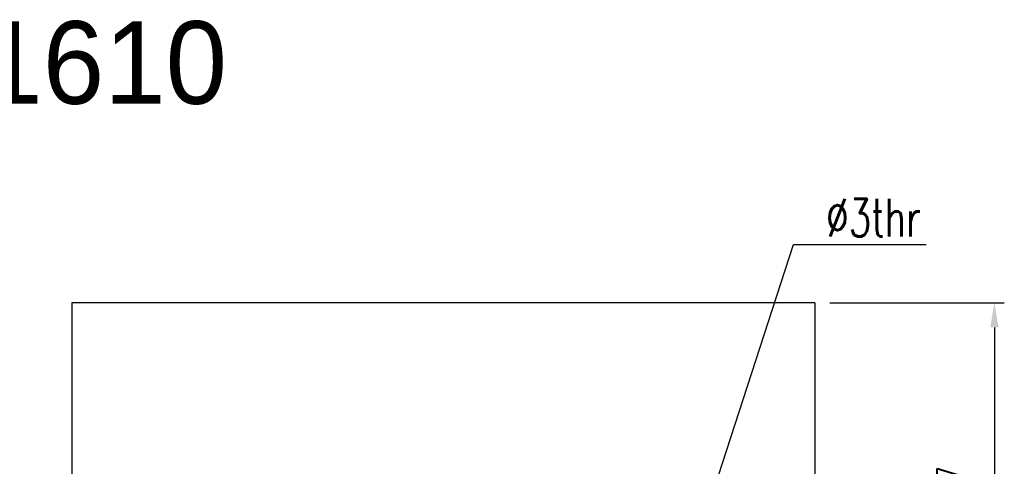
# Model space of a CAD drawing. Header units: millimetres. Extents: x 393 to 508, y 187 to 247.
# Tile 53 of 53: x 448 to 508, y 220 to 247. Entities that reach past the tile are written whole.
import ezdxf

# ---------------------------------------------------------------- set-up
doc = ezdxf.new("R2010")
doc.units = ezdxf.units.MM
doc.header["$LTSCALE"] = 0.06
doc.layers.get('0').update_dxf_attribs({"linetype": 'CONTINUOUS'})
doc.layers.get('Defpoints').update_dxf_attribs({"linetype": 'CONTINUOUS'})
doc.layers.add('DIM', color=4, linetype='CONTINUOUS')
doc.layers.add('OUT', color=3, linetype='CONTINUOUS')
doc.styles.add('DIM-7', font='SIMPLEX.shx', dxfattribs={"width": 0.7, "bigfont": 'chineset.shx'})
doc.dimstyles.new('CNS', dxfattribs={"dimtxt": 3.5, "dimasz": 2.5, "dimexe": 1, "dimexo": 1.5, "dimgap": 0.09, "dimtad": 0, "dimdsep": 46, "dimtxsty": 'DIM-7', "dimcen": 0.09, "dimclrd": 1, "dimclre": 1, "dimclrt": 4, "dimadec": 0, "dimazin": 0, "dimtfac": 1, "dimtix": 1, "dimtmove": 2, "dimatfit": 3, "dimfxl": 1, "dimtvp": 0.971429, "dimtolj": 1, "dimarcsym": 0})

# ---------------------------------------------------------------- blocks, each defined once
blk = doc.blocks.new('*D5')
at = {"layer": 'Defpoints', "color": 0, "transparency": 16777216}
for p in [(496.599, 229.637), (496.599, 201.637), (507.464, 201.637)]:
    blk.add_point(p, dxfattribs=at)
at = {"layer": 'DIM', "color": 0, "lineweight": -2, "transparency": 16777216}
for p, q in [((497.499, 229.637), (508.064, 229.637)), ((507.464, 228.137), (507.464, 203.137)), ((497.499, 201.637), (508.064, 201.637))]:
    blk.add_line(p, q, dxfattribs=at)
at = {"layer": 'DIM', "color": 0, "transparency": 16777216}
for points in [[(507.214, 228.137), (507.714, 228.137), (507.464, 229.637)], [(507.214, 203.137), (507.714, 203.137), (507.464, 201.637)]]:
    blk.add_solid(points, dxfattribs=at)
at = {"layer": 'DIM', "color": 0, "transparency": 16777216, "insert": (505.514, 215.637), "char_height": 2.1, "attachment_point": 5, "rotation": 90, "style": 'DIM-7'}
blk.add_mtext('\\A1;%%C28{\\H1.26;\\S-0.007^ -0.02;}', dxfattribs=at)

msp = doc.modelspace()

# ---------------------------------------------------------------- linework, layer by layer
at = {"layer": 'OUT', "color": 7}
for p, q in [((496.599, 229.637), (451.599, 229.637)), ((451.599, 229.637), (451.599, 201.637)), ((496.599, 229.637), (496.599, 201.637))]:
    msp.add_line(p, q, dxfattribs=at)

# ---------------------------------------------------------------- texts
msp.add_text('SCNH1610', height=5).set_placement((427.185, 241.667))
at = {"layer": 'DIM', "color": 7, "insert": (497.275, 233.64), "char_height": 2.275, "attachment_point": 7, "style": 'DIM-7'}
msp.add_mtext('\\A1;%%c3thr', dxfattribs=at)

# ---------------------------------------------------------------- dimensions: what is measured, and where the dimension line sits
at = {"layer": 'DIM', "color": 7}
dim = msp.add_linear_dim(base=(507.464, 201.637), p1=(496.599, 229.637), p2=(496.599, 201.637), angle=90, text='%%C<>', dimstyle='CNS', override={"dimscale": 0.6, "dimgap": 0.8, "dimtad": 1, "dimlfac": 1, "dimclrd": 0, "dimclre": 0, "dimclrt": 0, "dimadec": 2, "dimazin": 2, "dimtol": 1, "dimlim": 0, "dimtp": -0.007, "dimtm": 0.02, "dimtfac": 0.6, "dimtdec": 3, "dimtmove": 0}, dxfattribs=at)
dim.commit()
dim.dimension.update_dxf_attribs({"geometry": '*D5', "text_midpoint": (505.514, 215.637)})

# ---------------------------------------------------------------- leaders
at = {"layer": 'DIM', "color": 7, "annotation_type": 0, "has_hookline": 1, "hookline_direction": 0, "text_width": 6.067}
msp.add_leader([(489.599, 215.637), (495.295, 233.16), (496.795, 233.16)], dimstyle='CNS', override={"dimscale": 0.6, "dimgap": 0.8, "dimtad": 1, "dimclrd": 0, "dimclre": 0, "dimclrt": 0, "dimadec": 2, "dimazin": 2, "dimtmove": 0, "dimatfit": 0}, dxfattribs=at)

doc.saveas('drawing.dxf')
